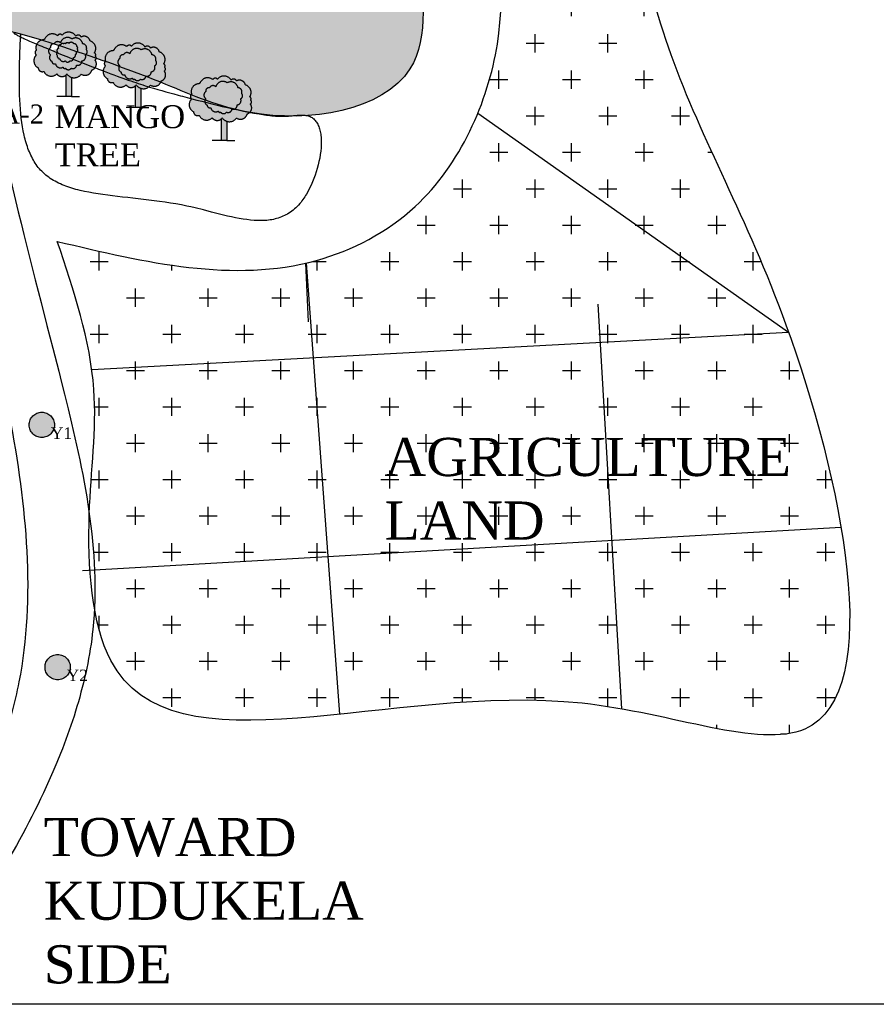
# Model space of a CAD drawing. Header units: millimetres. Extents: x 10604 to 12234, y -294 to 1108.
# Tile 7 of 10: x 11336 to 11785, y -294 to 222. Entities that reach past the tile are written whole.
import ezdxf

# ---------------------------------------------------------------- set-up
doc = ezdxf.new("R2010")
doc.units = ezdxf.units.MM
doc.linetypes.add('ACAD_ISO10W100', pattern=[18, 12, -3, 0, -3])
doc.styles.get("Standard").update_dxf_attribs({"font": 'times.ttf', "height": 6})

msp = doc.modelspace()

# ---------------------------------------------------------------- hatches: boundary and pattern name
at = {"linetype": 'ACAD_ISO10W100', "ltscale": 100}
h = msp.add_hatch(color=256, dxfattribs=at)
h.set_gradient(color1=(0, 0, 255), one_color=1, tint=1, name='INVSPHERICAL')
edge = h.paths.add_edge_path()
edge.add_spline(control_points=[(11994.58054372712, 729.8497831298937), (11958.9224321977, 717.3160325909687), (11892.83332543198, 694.0858517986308), (11797.32685546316, 713.9442132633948), (11715.18160343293, 658.7239849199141), (11617.39899021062, 703.944394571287), (11531.39653568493, 659.6402079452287), (11424.23079758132, 689.0995387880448), (11423.27451110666, 570.5803352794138), (11434.2893695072, 499.8838621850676), (11438.95871008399, 410.4070223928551), (11439.31265145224, 357.7841901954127), (11426.82896181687, 279.9859500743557), (11364.8937760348, 299.7743258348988), (11327.10897240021, 301.4858994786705), (11322.28287946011, 301.5046882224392)], knot_values=[0, 0, 0, 0, 111.8566492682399, 207.3162520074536, 275.2504661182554, 387.0800430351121, 483.8169888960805, 566.1572179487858, 636.2808237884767, 761.2089069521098, 808.954717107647, 899.0411678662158, 929.2399148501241, 1019.517027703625, 1033.1862673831, 1033.1862673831, 1033.1862673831, 1033.1862673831], degree=3, periodic=0)
edge.add_line((11322.28287946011, 301.504688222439), (11317.61228334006, 228.2183874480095))
edge.add_line((11317.61228334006, 228.2183874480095), (11318.5481947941, 218.5657131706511))
edge.add_spline(control_points=[(11318.54819479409, 218.5657131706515), (11331.99283921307, 215.9789816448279), (11364.52201894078, 206.0956031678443), (11409.74663970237, 189.8063323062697), (11466.15800862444, 164.6563953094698), (11555.5630347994, 178.4147059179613), (11544.62065870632, 258.2099213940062), (11535.46463563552, 307.9710690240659), (11526.21494249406, 358.0214493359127), (11521.54255733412, 403.9369246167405), (11505.83993316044, 453.8377481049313), (11508.85379731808, 497.999004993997), (11528.07858572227, 532.7648414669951), (11557.18404700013, 565.7511115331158), (11614.77257608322, 548.6490624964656), (11627.57853170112, 592.6183538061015), (11659.57174942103, 606.434551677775), (11693.95538317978, 601.4548616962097), (11736.75361092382, 603.5131639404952), (11795.6868892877, 627.8224942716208), (11863.2556368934, 626.0997531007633), (11937.8996171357, 637.1336904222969), (11978.47713712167, 647.7506229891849), (12004.77103870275, 654.6303085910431)], knot_values=[0, 0, 0, 0, 40.34676076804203, 97.94532730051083, 144.6304597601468, 231.3851607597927, 295.3955214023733, 347.3860324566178, 390.3832426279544, 446.5928533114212, 485.5806910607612, 547.2237563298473, 571.1538924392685, 605.0902206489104, 671.3650207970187, 695.670919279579, 726.456903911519, 766.0809333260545, 799.5135396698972, 853.652385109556, 954.2959350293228, 998.5348224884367, 1079.971676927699, 1079.971676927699, 1079.971676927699, 1079.971676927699], degree=3, periodic=0)
edge.add_line((12004.77103870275, 654.6303085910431), (11994.58054372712, 729.8497831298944))
edge = h.paths.add_edge_path()
edge.add_spline(control_points=[(10674.56440109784, 70.38465197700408), (10654.52706393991, 68.24382179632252), (10616.02323048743, 64.12999329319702), (10647.17371583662, 9.245536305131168), (10666.67295942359, -55.90507785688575), (10769.8340724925, -57.82905278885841), (10857.09815375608, -20.56537033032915), (10917.65700030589, 58.51480148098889), (10990.47747809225, 114.3373459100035), (11030.16557778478, 201.9329330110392), (11093.20465364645, 182.2649562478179), (11125.45762086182, 220.3861983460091), (11172.99207103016, 212.3319745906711), (11221.25466279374, 198.1252067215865), (11258.36546209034, 218.6210279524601), (11282.83324859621, 221.2430238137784), (11289.38080094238, 221.3601299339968)], knot_values=[1109.183328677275, 1109.183328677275, 1109.183328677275, 1109.183328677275, 1155.927711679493, 1199.007536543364, 1252.536057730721, 1361.161953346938, 1439.773648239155, 1541.929438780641, 1645.931569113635, 1729.447296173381, 1773.770662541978, 1810.627294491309, 1861.482277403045, 1904.635833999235, 1959.164737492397, 1978.932404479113, 1978.932404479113, 1978.932404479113, 1978.932404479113], degree=3, periodic=0)
edge.add_line((11289.38080094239, 221.3601299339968), (11281.76775371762, 296.889832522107))
edge.add_spline(control_points=[(11281.76775371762, 296.8898325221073), (11260.02567418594, 292.0273719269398), (11214.92106864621, 274.7339396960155), (11130.27302210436, 256.0185857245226), (11103.84815973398, 328.4343396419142), (11050.42067944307, 322.8586074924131), (11026.51471724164, 298.5489672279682), (11007.35880189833, 272.2979324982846), (11000.18030993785, 224.1526448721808), (10974.79005244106, 175.8723001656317), (10920.67448628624, 146.9207464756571), (10897.45840210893, 98.77177691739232), (10845.678761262, 47.36310000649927), (10785.95476464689, -1.953950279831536), (10689.92274520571, 5.398746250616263), (10679.10746447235, 51.16154523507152), (10674.56440109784, 70.38465197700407)], knot_values=[1074.216300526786, 1074.216300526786, 1074.216300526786, 1074.216300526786, 1143.754260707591, 1225.92393931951, 1284.03145061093, 1329.170007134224, 1357.336594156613, 1385.991266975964, 1424.555739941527, 1501.787620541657, 1537.82989442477, 1604.060884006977, 1654.67882239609, 1756.937764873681, 1832.327655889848, 1886.933711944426, 1886.933711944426, 1886.933711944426, 1886.933711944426], degree=3, periodic=0)
h = msp.add_hatch(dxfattribs=at)
h.set_pattern_fill('CROSS', color=256, scale=3, style=0)
h.set_pattern_definition([(0, (0, 0), (19.05, 19.05), [9.524999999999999, -28.575]), (90, (4.762499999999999, -4.762499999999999), (-19.05, 19.05), [9.524999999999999, -28.575])])
edge = h.paths.add_edge_path()
edge.add_spline(control_points=[(11641.00851890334, 579.031676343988), (11640.75913206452, 578.667909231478), (11637.21434355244, 573.3033486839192), (11632.09999421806, 558.1215604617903), (11609.05457773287, 532.8371975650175), (11572.14191754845, 548.9579207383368), (11538.08898079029, 522.5517315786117), (11532.49805476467, 492.9945685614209), (11523.06562331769, 453.5965834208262), (11556.67499850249, 455.4511231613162), (11564.25337409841, 443.8646500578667), (11566.104580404, 436.9688886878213)], knot_values=[1747.924505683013, 1747.924505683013, 1747.924505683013, 1747.924505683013, 1749.22168335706, 1766.900839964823, 1797.065603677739, 1837.311391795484, 1868.023890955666, 1909.971205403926, 1935.691926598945, 1960.579438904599, 1982.104365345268, 1982.104365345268, 1982.104365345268, 1982.104365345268], degree=3, periodic=0)
edge.add_line((11566.10458040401, 436.9688886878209), (11652.04673576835, 426.7062009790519))
edge.add_spline(control_points=[(11652.04673576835, 426.7062009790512), (11659.03026346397, 444.89730774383), (11674.20284764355, 464.4492367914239), (11691.98583084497, 479.7660165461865), (11694.82570182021, 482.0245008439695)], knot_values=[1180.882957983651, 1180.882957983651, 1180.882957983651, 1180.882957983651, 1240.137500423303, 1251.040496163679, 1251.040496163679, 1251.040496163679, 1251.040496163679], degree=3, periodic=0)
edge.add_line((11694.82570182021, 482.0245008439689), (11641.0085189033, 579.0316763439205))
edge = h.paths.add_edge_path()
edge.add_spline(control_points=[(11727.01542454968, 593.3633447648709), (11720.35483711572, 592.393300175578), (11703.49650162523, 590.6060809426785), (11680.28412047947, 591.3352503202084), (11655.72980349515, 594.3634197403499), (11644.7459898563, 584.4833233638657), (11641.00851890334, 579.031676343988)], knot_values=[1657.573663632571, 1657.573663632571, 1657.573663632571, 1657.573663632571, 1677.55572153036, 1707.833860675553, 1728.484169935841, 1747.924505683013, 1747.924505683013, 1747.924505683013, 1747.924505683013], degree=3, periodic=0)
edge.add_line((11641.00851890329, 579.0316763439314), (11694.82570182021, 482.0245008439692))
edge.add_spline(control_points=[(11694.82570182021, 482.0245008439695), (11709.45247455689, 493.6568379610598), (11726.10238393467, 502.0566257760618), (11746.58171173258, 504.5499091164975)], knot_values=[1251.040496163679, 1251.040496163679, 1251.040496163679, 1251.040496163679, 1307.196442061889, 1307.196442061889, 1307.196442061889, 1307.196442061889], degree=3, periodic=0)
edge.add_line((11746.58171173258, 504.5499091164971), (11727.01542454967, 593.3633447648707))
edge = h.paths.add_edge_path()
edge.add_spline(control_points=[(11746.58171173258, 504.5499091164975), (11747.25654115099, 504.6320671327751), (11789.3213932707, 509.3246232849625), (11882.84244716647, 476.7613526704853), (11856.78396042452, 566.5519161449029), (11857.87553855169, 627.67519480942), (11803.04993685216, 612.6162666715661), (11767.88736235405, 601.1666564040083), (11736.89859771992, 594.8027251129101), (11727.01542454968, 593.3633447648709)], knot_values=[1307.196442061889, 1307.196442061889, 1307.196442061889, 1307.196442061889, 1309.046878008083, 1421.835251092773, 1491.18133169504, 1533.518483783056, 1563.73174533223, 1627.923705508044, 1657.573663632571, 1657.573663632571, 1657.573663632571, 1657.573663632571], degree=3, periodic=0)
edge.add_line((11727.01542454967, 593.3633447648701), (11746.58171173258, 504.5499091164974))
edge = h.paths.add_edge_path()
edge.add_spline(control_points=[(11739.09372687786, 58.15463947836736), (11738.62714617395, 59.45988637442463), (11717.323978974, 118.4757536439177), (11677.32365054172, 185.518184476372), (11657.56354558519, 271.745902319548), (11651.85324728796, 308.6798534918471)], knot_values=[797.1030495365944, 797.1030495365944, 797.1030495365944, 797.1030495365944, 800.5625307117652, 954.5818275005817, 1063.531603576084, 1063.531603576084, 1063.531603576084, 1063.531603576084], degree=3, periodic=0)
edge.add_line((11651.85324728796, 308.6798534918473), (11577.38526308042, 313.8852626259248))
edge.add_spline(control_points=[(11577.38526308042, 313.8852626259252), (11584.49995632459, 277.4956232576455), (11594.58994702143, 233.9226068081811), (11581.06285402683, 184.8468310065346), (11576.18758630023, 172.9500239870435)], knot_values=[2094.030532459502, 2094.030532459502, 2094.030532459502, 2094.030532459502, 2205.909870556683, 2243.489946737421, 2243.489946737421, 2243.489946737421, 2243.489946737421], degree=3, periodic=0)
edge.add_line((11576.18758630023, 172.9500239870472), (11739.09372687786, 58.15463947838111))
edge = h.paths.add_edge_path()
edge.add_spline(control_points=[(11576.18758630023, 172.9500239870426), (11568.68658131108, 154.6457966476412), (11546.49384039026, 119.8008737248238), (11508.59293946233, 100.053996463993), (11487.94843526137, 94.80658476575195), (11486.1233499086, 94.38245234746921)], knot_values=[2243.489946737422, 2243.489946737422, 2243.489946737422, 2243.489946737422, 2301.310020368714, 2360.245632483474, 2365.944778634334, 2365.944778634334, 2365.944778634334, 2365.944778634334], degree=3, periodic=0)
edge.add_line((11486.1233499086, 94.38245234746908), (11489.7961378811, 44.77733783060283))
edge.add_line((11489.7961378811, 44.77733783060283), (11739.09372687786, 58.15463947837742))
edge.add_line((11739.09372687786, 58.15463947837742), (11576.18758630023, 172.950023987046))
edge = h.paths.add_edge_path()
edge.add_spline(control_points=[(11651.85324728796, 308.6798534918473), (11650.16899920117, 319.5734939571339), (11644.8081399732, 359.7170306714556), (11642.00497230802, 400.5216459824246), (11652.03891234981, 426.68582207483), (11652.04673576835, 426.7062009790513)], knot_values=[1063.531603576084, 1063.531603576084, 1063.531603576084, 1063.531603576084, 1095.666256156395, 1180.816577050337, 1180.882957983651, 1180.882957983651, 1180.882957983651, 1180.882957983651], degree=3, periodic=0)
edge.add_line((11652.04673576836, 426.7062009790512), (11566.10458040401, 436.9688886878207))
edge.add_spline(control_points=[(11566.10458040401, 436.9688886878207), (11568.88541145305, 426.6102661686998), (11565.51805198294, 378.8630687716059), (11572.32380320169, 339.7731952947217), (11577.38526308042, 313.8852626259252)], knot_values=[1982.104365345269, 1982.104365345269, 1982.104365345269, 1982.104365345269, 2014.438516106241, 2094.030532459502, 2094.030532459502, 2094.030532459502, 2094.030532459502], degree=3, periodic=0)
edge.add_line((11577.38526308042, 313.8852626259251), (11651.85324728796, 308.6798534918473))
edge = h.paths.add_edge_path()
edge.add_spline(control_points=[(11651.39295276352, -139.3134262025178), (11691.21568166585, -146.3230156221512), (11771.49948266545, -174.1841379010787), (11775.12672251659, -94.58632648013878), (11766.59113114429, -44.08783573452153)], knot_values=[488.0084560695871, 488.0084560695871, 488.0084560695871, 488.0084560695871, 588.4853023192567, 713.3379253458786, 713.3379253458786, 713.3379253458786, 713.3379253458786], degree=3, periodic=0)
edge.add_line((11766.59113114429, -44.08783573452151), (11646.26517727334, -50.9320463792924))
edge.add_line((11646.26517727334, -50.9320463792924), (11651.39295276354, -139.3134262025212))
edge = h.paths.add_edge_path()
edge.add_spline(control_points=[(11766.59113114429, -44.08783573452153), (11760.86450038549, -10.20779183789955), (11750.39114074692, 26.55042982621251), (11739.09372687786, 58.15463947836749)], knot_values=[713.3379253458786, 713.3379253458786, 713.3379253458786, 713.3379253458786, 797.1030495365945, 797.1030495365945, 797.1030495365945, 797.1030495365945], degree=3, periodic=0)
edge.add_line((11739.09372687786, 58.15463947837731), (11640.24385388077, 52.85035806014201))
edge.add_line((11640.24385388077, 52.85035806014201), (11646.26517727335, -50.93204637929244))
edge.add_line((11646.26517727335, -50.93204637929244), (11766.59113114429, -44.0878357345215))
h.paths.add_polyline_path([(11640.24385388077, 52.85035806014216), (11489.7961378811, 44.77733783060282), (11497.50899133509, -59.39338525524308), (11646.26517727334, -50.93204637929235)])
edge = h.paths.add_edge_path()
edge.add_line((11489.7961378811, 44.77733783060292), (11373.73357448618, 38.54942392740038))
edge.add_spline(control_points=[(11373.73357448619, 38.54942392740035), (11374.21200315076, 35.07246698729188), (11376.83826684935, 10.47978361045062), (11373.26872660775, -14.08813264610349), (11372.434164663, -37.13467631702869)], knot_values=[69.20723848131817, 69.20723848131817, 69.20723848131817, 69.20723848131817, 79.95788690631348, 145.2564609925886, 145.2564609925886, 145.2564609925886, 145.2564609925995], degree=3, periodic=0)
edge.add_spline(control_points=[(11372.434164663, -37.13467631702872), (11373.80970105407, -46.87399217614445), (11374.77793291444, -56.62260697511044), (11375.17566668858, -66.35177632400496)], knot_values=[1268.098474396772, 1268.098474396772, 1268.098474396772, 1268.098474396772, 1297.394667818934, 1297.394667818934, 1297.394667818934, 1297.394667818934], degree=3, periodic=0)
edge.add_line((11375.17566668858, -66.35177632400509), (11497.50899133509, -59.39338525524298))
edge.add_line((11497.50899133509, -59.39338525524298), (11489.7961378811, 44.77733783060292))
edge = h.paths.add_edge_path()
edge.add_line((11497.50899133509, -59.39338525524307), (11375.17566668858, -66.35177632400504))
edge.add_spline(control_points=[(11375.17566668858, -66.35177632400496), (11375.45252787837, -73.1242195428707), (11375.45295382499, -79.88724045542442), (11375.12190029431, -86.63114374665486)], knot_values=[1297.394667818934, 1297.394667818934, 1297.394667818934, 1297.394667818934, 1317.787653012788, 1317.787653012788, 1317.787653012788, 1317.787653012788], degree=3, periodic=0)
edge.add_spline(control_points=[(11375.12190029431, -86.63114374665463), (11376.93093981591, -96.87114428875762), (11392.58026960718, -149.9154434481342), (11448.55805877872, -147.7709329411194), (11503.63185569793, -142.0895251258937)], knot_values=[191.9890520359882, 191.9890520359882, 191.9890520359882, 191.9890520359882, 222.8444947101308, 366.5716312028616, 366.5716312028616, 366.5716312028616, 366.5716312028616], degree=3, periodic=0)
edge.add_line((11503.63185569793, -142.0895251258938), (11497.50899133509, -59.39338525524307))
edge = h.paths.add_edge_path()
edge.add_spline(control_points=[(11486.12334990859, 94.38245234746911), (11444.28809514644, 84.66033839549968), (11399.94980153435, 95.1969704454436), (11355.61150792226, 105.7336024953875), (11363.13260029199, 83.33295853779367), (11370.65369266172, 60.9323145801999), (11373.73357448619, 38.54942392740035)], knot_values=[2365.944778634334, 2365.944778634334, 2365.944778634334, 2365.944778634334, 2496.582631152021, 2496.582631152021, 2496.582631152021, 2565.78986963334, 2565.78986963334, 2565.78986963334, 2565.78986963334], degree=3, periodic=0)
edge.add_line((11373.73357448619, 38.54942392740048), (11489.7961378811, 44.77733783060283))
edge.add_line((11489.7961378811, 44.77733783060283), (11486.1233499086, 94.38245234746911))
edge = h.paths.add_edge_path()
edge.add_line((11646.26517727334, -50.9320463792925), (11497.50899133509, -59.39338525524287))
edge.add_line((11497.50899133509, -59.39338525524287), (11503.63185569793, -142.0895251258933))
edge.add_spline(control_points=[(11503.63185569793, -142.0895251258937), (11543.61649776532, -137.9647131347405), (11595.66334716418, -130.7623109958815), (11644.62028308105, -138.1213021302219), (11651.39295276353, -139.313426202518)], knot_values=[366.5716312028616, 366.5716312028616, 366.5716312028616, 366.5716312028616, 470.9203129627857, 488.008456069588, 488.008456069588, 488.008456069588, 488.008456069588], degree=3, periodic=0)
edge.add_line((11651.39295276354, -139.3134262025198), (11646.26517727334, -50.9320463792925))
h.paths.add_polyline_path([(11605.97777586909, 508.8015367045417), (11660.18830218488, 508.8015367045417), (11660.18830218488, 477.8354227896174), (11605.97777586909, 477.8354227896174)], flags=24)
h = msp.add_hatch(color=256, dxfattribs=at)
h.set_gradient(color1=(0, 255, 0), one_color=1, tint=1, name='INVSPHERICAL')
h.paths.add_polyline_path([(11345.5992246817, 196.7565793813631, 0.5205670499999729), (11348.62174742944, 194.824115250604, 0.5205670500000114), (11355.39219678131, 193.4955467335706, 0.52056705), (11360.71183675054, 193.4955467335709, 0.5205670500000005), (11368.20769329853, 193.3747679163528, 0.5205670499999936), (11373.7691362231, 195.5487896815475, 0.5205670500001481), (11375.46174856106, 200.7422856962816, 0.5205670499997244), (11375.58264920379, 202.7955278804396, 0.5205670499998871), (11375.099044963, 204.4864336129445, 0.5205670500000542), (11372.80192774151, 210.7669405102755, 0.5205670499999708), (11368.20769329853, 212.8201834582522, 0.520567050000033), (11365.3060728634, 213.303298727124, 0.5205670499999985), (11358.17291824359, 213.7864147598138, 0.5205670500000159), (11355.75490037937, 213.5448571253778, 0.52056704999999), (11348.98444935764, 211.6123929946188, 0.5205670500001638), (11348.62174742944, 211.370835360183, 0.5205670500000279), (11344.63201620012, 205.935781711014, 0.5205670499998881), (11344.63201620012, 203.3994227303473, 0.5205670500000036)])
h.paths.add_polyline_path([(11352.07101182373, 203.4873145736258, -0.5205670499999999), (11352.07101182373, 207.3282986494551, -0.52056705), (11353.99344242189, 209.2487899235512, -0.52056705), (11357.28903821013, 209.7975019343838, -0.5205670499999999), (11363.33096270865, 211.8551719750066, -0.52056705), (11368.96093898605, 209.2487899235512, -0.5205670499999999), (11370.88336958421, 206.2308746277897, -0.52056705), (11370.33410417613, 203.4873145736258, -0.52056705), (11368.54898909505, 200.3322212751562, -0.5205670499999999), (11365.80266038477, 198.1373732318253, -0.52056705), (11362.91901448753, 196.491237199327, -0.5205670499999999), (11359.89805140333, 196.491237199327, -0.5205670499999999), (11358.66220340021, 197.0399492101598, -0.5205670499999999), (11354.68002501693, 198.8232632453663, -0.52056705), (11352.75759441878, 200.195043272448, -0.5205670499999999)], flags=16)
h.paths.add_polyline_path([(11355.73241717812, 203.0234207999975, -0.5205670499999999), (11355.73241717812, 204.7796750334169, -0.5205670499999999), (11356.25507479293, 206.8681934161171, -0.5205670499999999), (11357.39541594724, 208.8143130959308, -0.52056705), (11358.86835785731, 209.2415099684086, -0.5205670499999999), (11359.8661567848, 209.2415099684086, -0.5205670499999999), (11361.71921241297, 209.526308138, -0.5205670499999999), (11364.33249547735, 209.2415099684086, -0.5205670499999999), (11365.85295201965, 207.9124526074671, -0.52056705), (11366.13803814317, 206.6783279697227, -0.52056705), (11365.61538052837, 204.8746077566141, -0.5205670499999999), (11365.09272458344, 203.6879490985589, -0.5205670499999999), (11364.09492565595, 202.0266275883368, -0.52056705), (11362.28938299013, 200.3178400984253, -0.52056705), (11359.81864215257, 200.3653060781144, -0.52056705), (11356.92027296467, 201.4570320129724, -0.52056705), (11356.25507479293, 201.8367629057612, -0.52056705)], flags=0)
h = msp.add_hatch(color=256, dxfattribs=at)
h.set_gradient(color1=(0, 255, 0), one_color=1, tint=1, name='INVSPHERICAL')
h.paths.add_polyline_path([(11362.91313986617, 206.3969830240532, 0.5205670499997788), (11361.1649874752, 206.7007032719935, 0.5205670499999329), (11359.79686864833, 203.9672248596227, 0.5205670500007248), (11360.17690221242, 203.5875749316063, 0.5205670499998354), (11362.38109421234, 203.8153647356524, 0.5205670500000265), (11363.14115967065, 205.1061738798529, 0.5205670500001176)], flags=17)
edge = h.paths.add_edge_path()
edge.add_arc((11369.64820616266, 205.0513944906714), 1.707864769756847, 293.6789555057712, 403.678955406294)
edge.add_arc((11368.86557076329, 207.0667820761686), 2.184090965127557, 337.4973870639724, 385.5183638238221)
edge.add_spline(control_points=[(11370.83659765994, 208.0076892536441), (11370.72548316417, 208.0281117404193), (11369.01989251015, 208.3365347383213), (11367.30231373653, 208.5646766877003), (11365.70644654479, 208.6405760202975)], knot_values=[605.2425099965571, 605.2425099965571, 605.2425099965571, 605.2425099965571, 605.9904952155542, 616.7188395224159, 616.7188395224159, 616.7188395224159, 616.7188395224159], degree=3, periodic=0)
edge.add_arc((11364.62741575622, 208.0446637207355), 1.232647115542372, -6.157268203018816, 28.910389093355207, ccw=False)
edge.add_arc((11365.56342339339, 207.1955805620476), 0.7731315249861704, -41.99268335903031, 68.00731654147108, ccw=False)
edge.add_arc((11365.24522008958, 205.9594522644), 1.146257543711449, -71.15981518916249, 38.840184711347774, ccw=False)
edge.add_arc((11364.93859888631, 204.4642622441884), 0.7914649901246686, -78.77077409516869, 31.229225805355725, ccw=False)
edge.add_arc((11364.0121901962, 203.2066215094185), 1.182890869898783, -85.98926123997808, 24.01073866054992, ccw=False)
edge.add_arc((11362.59390138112, 201.8043611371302), 1.517391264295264, -101.57704676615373, 8.42295313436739, ccw=False)
edge.add_arc((11361.07063058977, 201.2065887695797), 1.508387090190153, 213.8994128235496, 323.89941272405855, ccw=False)
edge.add_arc((11358.75167492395, 201.925899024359), 1.890468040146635, 194.3601618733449, 304.36016177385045, ccw=False)
edge.add_arc((11356.72061909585, 201.8797858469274), 0.4675280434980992, 185.2799512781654, 295.2799511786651, ccw=False)
edge.add_arc((11356.4091993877, 202.6130762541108), 0.7914649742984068, 148.7708553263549, 258.7708552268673, ccw=False)
edge.add_arc((11356.34728840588, 203.9015479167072), 1.071995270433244, 125.00000004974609, 234.99999995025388, ccw=False)
edge.add_arc((11356.7249441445, 205.6409498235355), 1.314117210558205, 110.95012396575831, 220.9501238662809, ccw=False)
edge.add_arc((11357.50658920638, 207.4420155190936), 1.376793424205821, 196.3242013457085, 204.6315596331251, ccw=False)
edge.add_spline(control_points=[(11356.18529893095, 207.05503730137), (11354.4753528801, 206.450181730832), (11352.78082296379, 205.7778376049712), (11351.07659266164, 205.2498706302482)], knot_values=[638.6196816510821, 638.6196816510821, 638.6196816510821, 638.6196816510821, 650.7513782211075, 650.7513782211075, 650.7513782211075, 650.7513782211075], degree=3, periodic=0)
edge.add_arc((11353.41575482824, 205.4078066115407), 2.344487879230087, 183.8626445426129, 234.9999999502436)
edge.add_arc((11353.56693971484, 202.0815540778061), 2.052793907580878, 136.7798428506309, 246.7798427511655)
edge.add_arc((11354.1990750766, 200.1822034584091), 1.441537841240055, 179.4896582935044, 289.4896581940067)
edge.add_arc((11357.29545917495, 199.3257818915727), 2.663272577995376, 190.8760316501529, 300.8760315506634)
edge.add_arc((11359.47223354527, 197.1982682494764), 0.8253567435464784, 191.0589533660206, 301.0589532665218)
edge.add_arc((11361.40853294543, 197.5488877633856), 1.843957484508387, 215.0000000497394, 324.9999999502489)
edge.add_arc((11363.78451900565, 198.323880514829), 2.026741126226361, 244.7199868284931, 354.7199867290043)
edge.add_arc((11366.40740016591, 200.1962972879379), 2.145898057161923, 253.6316208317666, 363.6316207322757)
edge.add_arc((11368.33693657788, 202.534743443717), 2.212706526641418, 275.4993235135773, 385.4993234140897)
h = msp.add_hatch(color=256, dxfattribs=at)
h.set_gradient(color1=(0, 255, 0), one_color=1, tint=1, name='INVSPHERICAL')
h.paths.add_polyline_path([(11381.91819850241, 191.020590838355, 0.5205670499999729), (11384.94072125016, 189.0881267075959, 0.5205670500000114), (11391.71117060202, 187.7595581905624, 0.52056705), (11397.03081057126, 187.7595581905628, 0.5205670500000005), (11404.52666711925, 187.6387793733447, 0.5205670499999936), (11410.08811004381, 189.8128011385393, 0.5205670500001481), (11411.78072238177, 195.0062971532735, 0.5205670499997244), (11411.90162302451, 197.0595393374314, 0.5205670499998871), (11411.41801878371, 198.7504450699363, 0.5205670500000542), (11409.12090156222, 205.0309519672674, 0.5205670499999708), (11404.52666711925, 207.084194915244, 0.520567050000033), (11401.62504668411, 207.5673101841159, 0.5205670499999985), (11394.4918920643, 208.0504262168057, 0.5205670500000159), (11392.07387420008, 207.8088685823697, 0.52056704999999), (11385.30342317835, 205.8764044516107, 0.5205670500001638), (11384.94072125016, 205.6348468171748, 0.5205670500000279), (11380.95099002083, 200.1997931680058, 0.5205670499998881), (11380.95099002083, 197.6634341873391, 0.5205670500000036)])
h.paths.add_polyline_path([(11388.38998564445, 197.7513260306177, -0.5205670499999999), (11388.38998564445, 201.592310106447, -0.52056705), (11390.3124162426, 203.5128013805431, -0.52056705), (11393.60801203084, 204.0615133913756, -0.5205670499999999), (11399.64993652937, 206.1191834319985, -0.52056705), (11405.27991280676, 203.5128013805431, -0.5205670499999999), (11407.20234340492, 200.4948860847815, -0.52056705), (11406.65307799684, 197.7513260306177, -0.52056705), (11404.86796291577, 194.5962327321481, -0.5205670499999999), (11402.12163420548, 192.4013846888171, -0.52056705), (11399.23798830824, 190.7552486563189, -0.5205670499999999), (11396.21702522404, 190.7552486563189, -0.5205670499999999), (11394.98117722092, 191.3039606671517, -0.5205670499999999), (11390.99899883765, 193.0872747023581, -0.52056705), (11389.07656823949, 194.4590547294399, -0.5205670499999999)], flags=16)
h.paths.add_polyline_path([(11392.05139099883, 197.2874322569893, -0.5205670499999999), (11392.05139099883, 199.0436864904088, -0.5205670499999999), (11392.57404861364, 201.1322048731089, -0.5205670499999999), (11393.71438976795, 203.0783245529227, -0.52056705), (11395.18733167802, 203.5055214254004, -0.5205670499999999), (11396.18513060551, 203.5055214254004, -0.5205670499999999), (11398.03818623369, 203.7903195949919, -0.5205670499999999), (11400.65146929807, 203.5055214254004, -0.5205670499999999), (11402.17192584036, 202.1764640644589, -0.52056705), (11402.45701196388, 200.9423394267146, -0.52056705), (11401.93435434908, 199.138619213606, -0.5205670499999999), (11401.41169840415, 197.9519605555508, -0.5205670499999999), (11400.41389947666, 196.2906390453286, -0.52056705), (11398.60835681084, 194.5818515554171, -0.52056705), (11396.13761597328, 194.6293175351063, -0.52056705), (11393.23924678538, 195.7210434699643, -0.52056705), (11392.57404861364, 196.100774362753, -0.52056705)], flags=0)
h = msp.add_hatch(color=256, dxfattribs=at)
h.set_gradient(color1=(0, 255, 0), one_color=1, tint=1, name='INVSPHERICAL')
h.paths.add_polyline_path([(11399.23211368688, 200.6609944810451, 0.5205670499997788), (11397.48396129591, 200.9647147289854, 0.5205670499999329), (11396.11584246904, 198.2312363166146, 0.5205670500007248), (11396.49587603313, 197.8515863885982, 0.5205670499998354), (11398.70006803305, 198.0793761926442, 0.5205670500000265), (11399.46013349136, 199.3701853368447, 0.5205670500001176)], flags=17)
edge = h.paths.add_edge_path()
edge.add_arc((11405.96717998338, 199.3154059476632), 1.707864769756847, 293.6789555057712, 403.678955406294)
edge.add_arc((11405.184544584, 201.3307935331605), 2.184090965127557, 337.4973870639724, 385.5183638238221)
edge.add_spline(control_points=[(11407.15557148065, 202.2717007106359), (11407.04445698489, 202.2921231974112), (11405.33886633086, 202.6005461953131), (11403.62128755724, 202.8286881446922), (11402.0254203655, 202.9045874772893)], knot_values=[605.2425099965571, 605.2425099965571, 605.2425099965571, 605.2425099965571, 605.9904952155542, 616.7188395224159, 616.7188395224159, 616.7188395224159, 616.7188395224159], degree=3, periodic=0)
edge.add_arc((11400.94638957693, 202.3086751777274), 1.232647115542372, -6.157268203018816, 28.910389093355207, ccw=False)
edge.add_arc((11401.88239721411, 201.4595920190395), 0.7731315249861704, -41.99268335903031, 68.00731654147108, ccw=False)
edge.add_arc((11401.56419391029, 200.2234637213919), 1.146257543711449, -71.15981518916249, 38.840184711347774, ccw=False)
edge.add_arc((11401.25757270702, 198.7282737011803), 0.7914649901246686, -78.77077409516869, 31.229225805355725, ccw=False)
edge.add_arc((11400.33116401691, 197.4706329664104), 1.182890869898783, -85.98926123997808, 24.01073866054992, ccw=False)
edge.add_arc((11398.91287520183, 196.0683725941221), 1.517391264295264, -101.57704676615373, 8.42295313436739, ccw=False)
edge.add_arc((11397.38960441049, 195.4706002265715), 1.508387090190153, 213.8994128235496, 323.89941272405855, ccw=False)
edge.add_arc((11395.07064874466, 196.1899104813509), 1.890468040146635, 194.3601618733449, 304.36016177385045, ccw=False)
edge.add_arc((11393.03959291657, 196.1437973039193), 0.4675280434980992, 185.2799512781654, 295.2799511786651, ccw=False)
edge.add_arc((11392.72817320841, 196.8770877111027), 0.7914649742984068, 148.7708553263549, 258.7708552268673, ccw=False)
edge.add_arc((11392.6662622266, 198.1655593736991), 1.071995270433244, 125.00000004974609, 234.99999995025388, ccw=False)
edge.add_arc((11393.04391796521, 199.9049612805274), 1.314117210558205, 110.95012396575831, 220.9501238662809, ccw=False)
edge.add_arc((11393.82556302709, 201.7060269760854), 1.376793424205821, 196.3242013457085, 204.6315596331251, ccw=False)
edge.add_spline(control_points=[(11392.50427275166, 201.3190487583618), (11390.79432670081, 200.7141931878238), (11389.0997967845, 200.0418490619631), (11387.39556648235, 199.51388208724)], knot_values=[638.6196816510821, 638.6196816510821, 638.6196816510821, 638.6196816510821, 650.7513782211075, 650.7513782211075, 650.7513782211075, 650.7513782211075], degree=3, periodic=0)
edge.add_arc((11389.73472864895, 199.6718180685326), 2.344487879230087, 183.8626445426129, 234.9999999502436)
edge.add_arc((11389.88591353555, 196.3455655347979), 2.052793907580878, 136.7798428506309, 246.7798427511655)
edge.add_arc((11390.51804889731, 194.446214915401), 1.441537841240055, 179.4896582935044, 289.4896581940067)
edge.add_arc((11393.61443299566, 193.5897933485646), 2.663272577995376, 190.8760316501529, 300.8760315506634)
edge.add_arc((11395.79120736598, 191.4622797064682), 0.8253567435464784, 191.0589533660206, 301.0589532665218)
edge.add_arc((11397.72750676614, 191.8128992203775), 1.843957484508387, 215.0000000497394, 324.9999999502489)
edge.add_arc((11400.10349282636, 192.5878919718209), 2.026741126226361, 244.7199868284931, 354.7199867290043)
edge.add_arc((11402.72637398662, 194.4603087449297), 2.145898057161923, 253.6316208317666, 363.6316207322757)
edge.add_arc((11404.65591039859, 196.7987549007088), 2.212706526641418, 275.4993235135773, 385.4993234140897)
h = msp.add_hatch(color=256, dxfattribs=at)
h.set_gradient(color1=(38, 76, 47), one_color=1, tint=1, name='SPHERICAL')
h.paths.add_polyline_path([(11363.07749066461, 191.7109073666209, -0.1663771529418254), (11360.71183675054, 193.4955467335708, -0.04335099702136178), (11360.35086063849, 193.0648112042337), (11360.35086063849, 181.5897289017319), (11363.07749066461, 181.5897289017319)])
h = msp.add_hatch(color=256, dxfattribs=at)
h.set_gradient(color1=(0, 255, 0), one_color=1, tint=1, name='INVSPHERICAL')
h.paths.add_polyline_path([(11427.03579331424, 173.7320565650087, 0.5205670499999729), (11430.05831606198, 171.7995924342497, 0.5205670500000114), (11436.82876541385, 170.4710239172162, 0.52056705), (11442.14840538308, 170.4710239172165, 0.5205670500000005), (11449.64426193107, 170.3502450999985, 0.5205670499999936), (11455.20570485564, 172.5242668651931, 0.5205670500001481), (11456.8983171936, 177.7177628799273, 0.5205670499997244), (11457.01921783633, 179.7710050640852, 0.5205670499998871), (11456.53561359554, 181.4619107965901, 0.5205670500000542), (11454.23849637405, 187.7424176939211, 0.5205670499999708), (11449.64426193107, 189.7956606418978, 0.520567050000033), (11446.74264149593, 190.2787759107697, 0.5205670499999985), (11439.60948687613, 190.7618919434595, 0.5205670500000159), (11437.19146901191, 190.5203343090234, 0.52056704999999), (11430.42101799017, 188.5878701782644, 0.5205670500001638), (11430.05831606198, 188.3463125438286, 0.5205670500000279), (11426.06858483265, 182.9112588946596, 0.5205670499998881), (11426.06858483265, 180.3748999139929, 0.5205670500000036)])
h.paths.add_polyline_path([(11433.50758045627, 180.4627917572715, -0.5205670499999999), (11433.50758045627, 184.3037758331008, -0.52056705), (11435.43001105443, 186.2242671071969, -0.52056705), (11438.72560684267, 186.7729791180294, -0.5205670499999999), (11444.76753134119, 188.8306491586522, -0.52056705), (11450.39750761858, 186.2242671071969, -0.5205670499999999), (11452.31993821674, 183.2063518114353, -0.52056705), (11451.77067280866, 180.4627917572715, -0.52056705), (11449.98555772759, 177.3076984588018, -0.5205670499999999), (11447.2392290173, 175.1128504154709, -0.52056705), (11444.35558312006, 173.4667143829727, -0.5205670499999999), (11441.33462003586, 173.4667143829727, -0.5205670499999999), (11440.09877203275, 174.0154263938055, -0.5205670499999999), (11436.11659364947, 175.7987404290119, -0.52056705), (11434.19416305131, 177.1705204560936, -0.5205670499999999)], flags=16)
h.paths.add_polyline_path([(11437.16898581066, 179.9988979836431, -0.5205670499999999), (11437.16898581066, 181.7551522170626, -0.5205670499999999), (11437.69164342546, 183.8436705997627, -0.5205670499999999), (11438.83198457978, 185.7897902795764, -0.52056705), (11440.30492648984, 186.2169871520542, -0.5205670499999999), (11441.30272541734, 186.2169871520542, -0.5205670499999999), (11443.15578104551, 186.5017853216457, -0.5205670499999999), (11445.76906410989, 186.2169871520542, -0.5205670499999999), (11447.28952065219, 184.8879297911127, -0.52056705), (11447.5746067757, 183.6538051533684, -0.52056705), (11447.0519491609, 181.8500849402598, -0.5205670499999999), (11446.52929321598, 180.6634262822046, -0.5205670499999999), (11445.53149428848, 179.0021047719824, -0.52056705), (11443.72595162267, 177.2933172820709, -0.52056705), (11441.25521078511, 177.3407832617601, -0.52056705), (11438.35684159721, 178.4325091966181, -0.52056705), (11437.69164342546, 178.8122400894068, -0.52056705)], flags=0)
h = msp.add_hatch(color=256, dxfattribs=at)
h.set_gradient(color1=(38, 76, 47), one_color=1, tint=1, name='SPHERICAL')
h.paths.add_polyline_path([(11399.39646448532, 185.9749188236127, -0.1663771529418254), (11397.03081057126, 187.7595581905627, -0.04335099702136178), (11396.6698344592, 187.3288226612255), (11396.6698344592, 175.8537403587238), (11399.39646448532, 175.8537403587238)])
h = msp.add_hatch(color=256, dxfattribs=at)
h.set_gradient(color1=(0, 255, 0), one_color=1, tint=1, name='INVSPHERICAL')
h.paths.add_polyline_path([(11444.3497084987, 183.3724602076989, 0.5205670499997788), (11442.60155610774, 183.6761804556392, 0.5205670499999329), (11441.23343728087, 180.9427020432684, 0.5205670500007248), (11441.61347084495, 180.5630521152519, 0.5205670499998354), (11443.81766284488, 180.790841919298, 0.5205670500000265), (11444.57772830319, 182.0816510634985, 0.5205670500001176)], flags=17)
edge = h.paths.add_edge_path()
edge.add_arc((11451.0847747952, 182.026871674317), 1.707864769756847, 293.6789555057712, 403.678955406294)
edge.add_arc((11450.30213939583, 184.0422592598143), 2.184090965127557, 337.4973870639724, 385.5183638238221)
edge.add_spline(control_points=[(11452.27316629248, 184.9831664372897), (11452.16205179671, 185.003588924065), (11450.45646114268, 185.3120119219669), (11448.73888236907, 185.540153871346), (11447.14301517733, 185.6160532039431)], knot_values=[605.2425099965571, 605.2425099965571, 605.2425099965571, 605.2425099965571, 605.9904952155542, 616.7188395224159, 616.7188395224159, 616.7188395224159, 616.7188395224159], degree=3, periodic=0)
edge.add_arc((11446.06398438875, 185.0201409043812), 1.232647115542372, -6.157268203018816, 28.910389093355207, ccw=False)
edge.add_arc((11446.99999202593, 184.1710577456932), 0.7731315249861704, -41.99268335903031, 68.00731654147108, ccw=False)
edge.add_arc((11446.68178872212, 182.9349294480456), 1.146257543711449, -71.15981518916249, 38.840184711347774, ccw=False)
edge.add_arc((11446.37516751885, 181.4397394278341), 0.7914649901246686, -78.77077409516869, 31.229225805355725, ccw=False)
edge.add_arc((11445.44875882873, 180.1820986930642), 1.182890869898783, -85.98926123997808, 24.01073866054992, ccw=False)
edge.add_arc((11444.03047001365, 178.7798383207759), 1.517391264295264, -101.57704676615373, 8.42295313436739, ccw=False)
edge.add_arc((11442.50719922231, 178.1820659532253), 1.508387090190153, 213.8994128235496, 323.89941272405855, ccw=False)
edge.add_arc((11440.18824355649, 178.9013762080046), 1.890468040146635, 194.3601618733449, 304.36016177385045, ccw=False)
edge.add_arc((11438.15718772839, 178.855263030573), 0.4675280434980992, 185.2799512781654, 295.2799511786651, ccw=False)
edge.add_arc((11437.84576802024, 179.5885534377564), 0.7914649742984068, 148.7708553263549, 258.7708552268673, ccw=False)
edge.add_arc((11437.78385703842, 180.8770251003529), 1.071995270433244, 125.00000004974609, 234.99999995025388, ccw=False)
edge.add_arc((11438.16151277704, 182.6164270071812), 1.314117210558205, 110.95012396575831, 220.9501238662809, ccw=False)
edge.add_arc((11438.94315783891, 184.4174927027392), 1.376793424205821, 196.3242013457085, 204.6315596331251, ccw=False)
edge.add_spline(control_points=[(11437.62186756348, 184.0305144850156), (11435.91192151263, 183.4256589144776), (11434.21739159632, 182.7533147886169), (11432.51316129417, 182.2253478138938)], knot_values=[638.6196816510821, 638.6196816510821, 638.6196816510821, 638.6196816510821, 650.7513782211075, 650.7513782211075, 650.7513782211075, 650.7513782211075], degree=3, periodic=0)
edge.add_arc((11434.85232346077, 182.3832837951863), 2.344487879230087, 183.8626445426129, 234.9999999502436)
edge.add_arc((11435.00350834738, 179.0570312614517), 2.052793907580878, 136.7798428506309, 246.7798427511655)
edge.add_arc((11435.63564370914, 177.1576806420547), 1.441537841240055, 179.4896582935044, 289.4896581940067)
edge.add_arc((11438.73202780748, 176.3012590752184), 2.663272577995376, 190.8760316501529, 300.8760315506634)
edge.add_arc((11440.90880217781, 174.173745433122), 0.8253567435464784, 191.0589533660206, 301.0589532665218)
edge.add_arc((11442.84510157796, 174.5243649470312), 1.843957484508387, 215.0000000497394, 324.9999999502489)
edge.add_arc((11445.22108763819, 175.2993576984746), 2.026741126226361, 244.7199868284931, 354.7199867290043)
edge.add_arc((11447.84396879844, 177.1717744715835), 2.145898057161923, 253.6316208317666, 363.6316207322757)
edge.add_arc((11449.77350521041, 179.5102206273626), 2.212706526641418, 275.4993235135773, 385.4993234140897)
h = msp.add_hatch(color=256, dxfattribs=at)
h.set_gradient(color1=(38, 76, 47), one_color=1, tint=1, name='SPHERICAL')
h.paths.add_polyline_path([(11444.51405929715, 168.6863845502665, -0.1663771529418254), (11442.14840538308, 170.4710239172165, -0.04335099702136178), (11441.78742927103, 170.0402883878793), (11441.78742927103, 158.5652060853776), (11444.51405929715, 158.5652060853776)])
h = msp.add_hatch(color=256, dxfattribs=at)
h.set_gradient(color1=(232, 107, 84), one_color=1, tint=1, name='INVSPHERICAL')
h.paths.add_polyline_path([(11354.12553875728, 9.563388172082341, 1), (11340.86887838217, 9.563388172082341, 1)])
h = msp.add_hatch(color=256, dxfattribs=at)
h.set_gradient(color1=(232, 107, 84), one_color=1, tint=1, name='INVSPHERICAL')
h.paths.add_polyline_path([(11362.45409854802, -117.3739350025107, 1), (11349.19743817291, -117.3739350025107, 1)])

# ---------------------------------------------------------------- linework, layer by layer
for p, q in [((11360.35086063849, 181.5897289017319), (11355.43798476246, 181.6992047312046)), ((11363.07749066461, 181.5897289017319), (11367.31995919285, 181.5897289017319)), ((11396.6698344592, 175.8537403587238), (11391.75695858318, 175.9632161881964)), ((11399.39646448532, 175.8537403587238), (11403.63893301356, 175.8537403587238)), ((11576.18758630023, 172.9500239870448), (11739.09372687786, 58.15463947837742)), ((11441.78742927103, 158.5652060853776), (11436.874553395, 158.6746819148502)), ((11444.51405929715, 158.5652060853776), (11448.75652782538, 158.5652060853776)), ((11487.40152755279, 63.65450065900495), (11485.89171337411, 94.32883501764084)), ((11486.1233499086, 94.38245234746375), (11503.63185569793, -142.0895251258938)), ((11639.08186875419, 72.87811649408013), (11651.39295276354, -139.3134262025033)), ((11373.73357448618, 38.54942392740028), (11739.09372687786, 58.15463947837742)), ((11368.8441292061, -66.71191787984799), (11766.59113114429, -44.08783573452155))]:
    msp.add_line(p, q, dxfattribs=at)
at = {"ltscale": 100}
msp.add_lwpolyline([(12232.59438957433, -294.0714905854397), (10604.27322914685, -294.0714905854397), (10604.27322914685, 1108.398165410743), (12232.59438957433, 1108.398165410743)], close=True, dxfattribs=at)
at = {"linetype": 'ACAD_ISO10W100', "ltscale": 100}
for points in [[(11360.71183675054, 193.4955467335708, -0.52056705), (11355.39219678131, 193.4955467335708, -0.52056705), (11348.62174742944, 194.8241152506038, -0.52056705), (11345.5992246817, 196.7565793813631, -0.52056705), (11344.63201620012, 203.3994227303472, -0.52056705), (11344.63201620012, 205.9357817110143, -0.52056705), (11348.62174742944, 211.370835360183, -0.52056705), (11348.98444935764, 211.6123929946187, -0.52056705), (11355.75490037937, 213.544857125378, -0.52056705), (11358.17291824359, 213.7864147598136, -0.52056705), (11365.3060728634, 213.3032987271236, -0.52056705), (11368.20769329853, 212.8201834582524, -0.52056705), (11372.80192774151, 210.7669405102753, -0.52056705), (11375.099044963, 204.4864336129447, -0.52056705), (11375.58264920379, 202.7955278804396, -0.52056705), (11375.46174856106, 200.742285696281, -0.52056705), (11373.7691362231, 195.5487896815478, -0.52056705), (11368.20769329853, 193.3747679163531, -0.52056705)], [(11357.28903821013, 209.7975019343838, -0.52056705), (11363.33096270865, 211.8551719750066, -0.52056705), (11368.96093898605, 209.2487899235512, -0.52056705), (11370.88336958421, 206.2308746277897, -0.52056705), (11370.33410417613, 203.4873145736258, -0.52056705), (11368.54898909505, 200.3322212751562, -0.52056705), (11365.80266038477, 198.1373732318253, -0.52056705), (11362.91901448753, 196.491237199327, -0.52056705), (11359.89805140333, 196.491237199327, -0.52056705), (11358.66220340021, 197.0399492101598, -0.52056705), (11354.68002501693, 198.8232632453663, -0.52056705), (11352.75759441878, 200.195043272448, -0.52056705), (11352.07101182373, 203.4873145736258, -0.52056705), (11352.07101182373, 207.3282986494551, -0.52056705), (11353.99344242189, 209.2487899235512, -0.52056705)], [(11361.71921241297, 209.526308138, -0.52056705), (11364.33249547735, 209.2415099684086, -0.52056705), (11365.85295201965, 207.9124526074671, -0.52056705), (11366.13803814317, 206.6783279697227, -0.52056705), (11365.61538052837, 204.8746077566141, -0.52056705), (11365.09272458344, 203.6879490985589, -0.52056705), (11364.09492565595, 202.0266275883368, -0.52056705), (11362.28938299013, 200.3178400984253, -0.52056705), (11359.81864215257, 200.3653060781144, -0.52056705), (11356.92027296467, 201.4570320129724, -0.52056705), (11356.25507479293, 201.8367629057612, -0.52056705), (11355.73241717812, 203.0234207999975, -0.52056705), (11355.73241717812, 204.7796750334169, -0.52056705), (11356.25507479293, 206.8681934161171, -0.52056705), (11357.39541594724, 208.8143130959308, -0.52056705), (11358.86835785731, 209.2415099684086, -0.52056705), (11359.8661567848, 209.2415099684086, -0.52056705)], [(11397.03081057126, 187.7595581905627, -0.52056705), (11391.71117060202, 187.7595581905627, -0.52056705), (11384.94072125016, 189.0881267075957, -0.52056705), (11381.91819850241, 191.020590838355, -0.52056705), (11380.95099002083, 197.6634341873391, -0.52056705), (11380.95099002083, 200.1997931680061, -0.52056705), (11384.94072125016, 205.6348468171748, -0.52056705), (11385.30342317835, 205.8764044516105, -0.52056705), (11392.07387420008, 207.8088685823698, -0.52056705), (11394.4918920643, 208.0504262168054, -0.52056705), (11401.62504668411, 207.5673101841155, -0.52056705), (11404.52666711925, 207.0841949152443, -0.52056705), (11409.12090156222, 205.0309519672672, -0.52056705), (11411.41801878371, 198.7504450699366, -0.52056705), (11411.90162302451, 197.0595393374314, -0.52056705), (11411.78072238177, 195.0062971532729, -0.52056705), (11410.08811004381, 189.8128011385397, -0.52056705), (11404.52666711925, 187.6387793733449, -0.52056705)], [(11393.60801203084, 204.0615133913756, -0.52056705), (11399.64993652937, 206.1191834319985, -0.52056705), (11405.27991280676, 203.5128013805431, -0.52056705), (11407.20234340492, 200.4948860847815, -0.52056705), (11406.65307799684, 197.7513260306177, -0.52056705), (11404.86796291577, 194.5962327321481, -0.52056705), (11402.12163420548, 192.4013846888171, -0.52056705), (11399.23798830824, 190.7552486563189, -0.52056705), (11396.21702522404, 190.7552486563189, -0.52056705), (11394.98117722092, 191.3039606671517, -0.52056705), (11390.99899883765, 193.0872747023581, -0.52056705), (11389.07656823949, 194.4590547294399, -0.52056705), (11388.38998564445, 197.7513260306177, -0.52056705), (11388.38998564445, 201.592310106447, -0.52056705), (11390.3124162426, 203.5128013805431, -0.52056705)], [(11442.14840538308, 170.4710239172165, -0.52056705), (11436.82876541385, 170.4710239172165, -0.52056705), (11430.05831606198, 171.7995924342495, -0.52056705), (11427.03579331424, 173.7320565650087, -0.52056705), (11426.06858483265, 180.3748999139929, -0.52056705), (11426.06858483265, 182.9112588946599, -0.52056705), (11430.05831606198, 188.3463125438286, -0.52056705), (11430.42101799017, 188.5878701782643, -0.52056705), (11437.19146901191, 190.5203343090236, -0.52056705), (11439.60948687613, 190.7618919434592, -0.52056705), (11446.74264149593, 190.2787759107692, -0.52056705), (11449.64426193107, 189.7956606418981, -0.52056705), (11454.23849637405, 187.742417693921, -0.52056705), (11456.53561359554, 181.4619107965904, -0.52056705), (11457.01921783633, 179.7710050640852, -0.52056705), (11456.8983171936, 177.7177628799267, -0.52056705), (11455.20570485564, 172.5242668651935, -0.52056705), (11449.64426193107, 170.3502450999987, -0.52056705)], [(11438.72560684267, 186.7729791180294, -0.52056705), (11444.76753134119, 188.8306491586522, -0.52056705), (11450.39750761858, 186.2242671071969, -0.52056705), (11452.31993821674, 183.2063518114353, -0.52056705), (11451.77067280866, 180.4627917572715, -0.52056705), (11449.98555772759, 177.3076984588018, -0.52056705), (11447.2392290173, 175.1128504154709, -0.52056705), (11444.35558312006, 173.4667143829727, -0.52056705), (11441.33462003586, 173.4667143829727, -0.52056705), (11440.09877203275, 174.0154263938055, -0.52056705), (11436.11659364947, 175.7987404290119, -0.52056705), (11434.19416305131, 177.1705204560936, -0.52056705), (11433.50758045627, 180.4627917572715, -0.52056705), (11433.50758045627, 184.3037758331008, -0.52056705), (11435.43001105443, 186.2242671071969, -0.52056705)]]:
    msp.add_lwpolyline(points, format="xyb", close=True, dxfattribs=at)
for points in [[(11363.07749066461, 191.7109073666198), (11363.07749066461, 181.5897289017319), (11360.35086063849, 181.5897289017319), (11360.35086063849, 193.0648112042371)], [(11399.39646448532, 185.9749188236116), (11399.39646448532, 175.8537403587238), (11396.6698344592, 175.8537403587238), (11396.6698344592, 187.3288226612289)], [(11444.51405929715, 168.6863845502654), (11444.51405929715, 158.5652060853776), (11441.78742927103, 158.5652060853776), (11441.78742927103, 170.0402883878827)]]:
    msp.add_lwpolyline(points, dxfattribs=at)
for centre in [(11347.49720856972, 9.563388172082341), (11355.82576836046, -117.3739350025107)]:
    msp.add_circle(centre, 6.628330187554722, dxfattribs=at)
at = {"ltscale": 100}
for points in [[(11994.58054372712, 729.8497831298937), (11885.90451656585, 703.3652384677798), (11790.48166052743, 700.716785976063), (11726.8664252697, 676.8806938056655), (11615.53976514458, 687.474513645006), (11520.11690910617, 671.5837855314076), (11437.94723049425, 666.2868772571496), (11424.69405937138, 597.4270664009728), (11435.2965975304, 472.9497104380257), (11437.94723049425, 425.2775326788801), (11435.2965975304, 335.2300854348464), (11427.34469233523, 306.0970882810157), (11337.22310852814, 300.8001800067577), (11215.29390394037, 276.9640911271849), (11133.12422532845, 276.9640911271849), (11093.36470565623, 319.3393606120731), (11048.30391375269, 316.6909048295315), (11027.09883113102, 298.1517275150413), (11011.19502704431, 274.3156353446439), (11000.59248258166, 237.2372774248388), (10960.83296290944, 171.0259190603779), (10931.67598139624, 149.8382826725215), (10891.91645542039, 96.86919663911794), (10857.45820797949, 59.79083542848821), (10769.98725713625, 6.82174939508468), (10695.7694837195, 20.06402172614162), (10674.56440109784, 70.38465197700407)], [(12004.77103870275, 654.6303085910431), (11925.52297987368, 635.8764707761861), (11881.7279950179, 629.6251936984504), (11781.62518419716, 619.2063930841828), (11729.4883073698, 604.620075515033), (11696.12070166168, 602.5363153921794), (11656.49667224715, 602.5363153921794), (11629.38549024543, 587.9499978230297), (11616.87264283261, 567.1124031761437), (11552.22290598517, 552.526085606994), (11527.19720485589, 529.6047275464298), (11515.8350286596, 508.544044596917), (11509.98593302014, 447.1791069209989), (11518.75957332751, 409.1912835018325), (11527.53320733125, 353.670623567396), (11534.84457530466, 311.2995959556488), (11543.84419450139, 260.093931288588), (11540.56322989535, 196.1677117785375), (11456.89858201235, 173.2198395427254), (11412.60553461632, 187.9720442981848), (11358.46958079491, 207.6416495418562), (11269.88347969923, 219.1155840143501), (11217.38801448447, 204.363382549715), (11174.73544939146, 210.9199165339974), (11123.88046647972, 210.9199165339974), (11092.71128381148, 191.250311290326), (11048.41823641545, 189.6111777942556), (10991.00131798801, 128.9632252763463), (10919.22483392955, 53.69982480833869), (10846.96006426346, -18.50549775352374), (10774.69529459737, -49.45063693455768), (10667.33049214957, -32.94656489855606), (10642.5539987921, 14.50264960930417), (10630.16575526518, 55.76283299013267), (10674.56440109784, 70.38465197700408)], [(11355.61150792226, 105.7336024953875), (11374.83070705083, 28.11990484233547), (11372.434164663, -37.13467631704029), (11383.72233243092, -113.897168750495), (11630.78101972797, -136.3385731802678), (11747.57239264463, -149.8034138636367), (11737.69004439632, 62.04344118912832), (11677.3220997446, 203.7390834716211), (11647.42350227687, 341.6190670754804), (11652.02328747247, 426.6450579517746), (11686.52166383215, 474.9030518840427), (11748.61873875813, 504.7770473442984), (11861.31343192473, 509.37304943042), (11858.9783272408, 578.6798036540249), (11847.87308076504, 619.5345212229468), (11817.80951725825, 616.5306366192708), (11756.04255721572, 599.053497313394), (11707.01416502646, 591.3363881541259), (11676.74382979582, 592.023785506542), (11656.1049645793, 591.3363881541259), (11640.28184067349, 577.9321644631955), (11632.37027241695, 562.1220516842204), (11610.35548831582, 541.5001640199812), (11570.10970019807, 541.5001640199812), (11544.65509997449, 524.3152598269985), (11530.40364792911, 484.8630950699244), (11530.40364792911, 459.1423738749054), (11554.20276320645, 451.8629246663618), (11567.78884172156, 399.7455699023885), (11586.3722376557, 209.1781619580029), (11543.28612138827, 124.0619169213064), (11491.58410689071, 95.77220019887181), (11355.61150792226, 105.7336024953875)]]:
    msp.add_spline(points, degree=3, dxfattribs=at)
at = {"color": 26, "linetype": 'ACAD_ISO10W100', "ltscale": 100}
for points, knots in [([(11290.09724755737, 221.3706327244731), (11293.73318278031, 208.969023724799), (11294.20413310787, 183.5414245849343), (11315.45076283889, 67.63873259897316), (11372.5000811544, -97.89340790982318), (11297.39838660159, -220.7507153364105), (11267.163803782, -261.542170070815)], [789.2568551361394, 789.2568551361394, 789.2568551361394, 789.2568551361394, 828.3335293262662, 862.6659894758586, 1146.469814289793, 1293.314797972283, 1293.314797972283, 1293.314797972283, 1293.314797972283]), ([(11317.01548764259, 218.8540690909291), (11324.91271042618, 151.5589847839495), (11355.0177085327, 51.75169073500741), (11384.64040378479, -84.52717915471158), (11350.8954970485, -187.3712302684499), (11316.58495256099, -241.5948477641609), (11295.30908441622, -271.5309647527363)], [1006.915945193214, 1006.915945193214, 1006.915945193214, 1006.915945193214, 1204.689382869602, 1328.881782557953, 1411.519539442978, 1521.43512767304, 1521.43512767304, 1521.43512767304, 1521.43512767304])]:
    msp.add_open_spline(points, degree=3, knots=knots, dxfattribs=at)
at = {"linetype": 'ACAD_ISO10W100', "ltscale": 100}
msp.add_spline([(11336.44630751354, 214.3439726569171), (11347.47318542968, 142.4888672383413), (11423.53081871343, 124.2708711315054), (11483.43922862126, 126.3529298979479), (11486.52750076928, 171.6860424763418), (11476.92842820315, 171.4209698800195), (11461.42597307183, 172.5217189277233), (11419.00696076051, 182.4147593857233), (11378.28898651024, 195.6484262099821), (11336.41906069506, 214.3514263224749), (11336.44630751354, 214.3439726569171)], degree=3, dxfattribs=at)

# ---------------------------------------------------------------- texts
at = {"linetype": 'ACAD_ISO10W100', "attachment_point": 1}
for s, insert, char_height, width in [('RP-2/A-2', (11289.93693710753, 177.4639490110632), 10, 65.57598713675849), ('MANGO TREE ', (11354.20829365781, 177.1139663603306), 12, 65.57598713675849), ('{\\H0.6667x;Y1} ', (11352.2628794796, 8.265531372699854), 8.999999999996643, 65.57598713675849), ('AGRICULTURE LAND', (11527.22735081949, 2.77200372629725), 20, 65.57598713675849), ('{\\H0.6667x;Y2} ', (11360.59143927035, -118.6717918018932), 8.999999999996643, 65.57598713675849), ('TOWARD KUDUKELA SIDE', (11348.50649497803, -196.4286271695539), 20, 119.5935839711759)]:
    msp.add_mtext(s, dxfattribs=dict(at, insert=insert, char_height=char_height, width=width))

doc.saveas('drawing.dxf')
